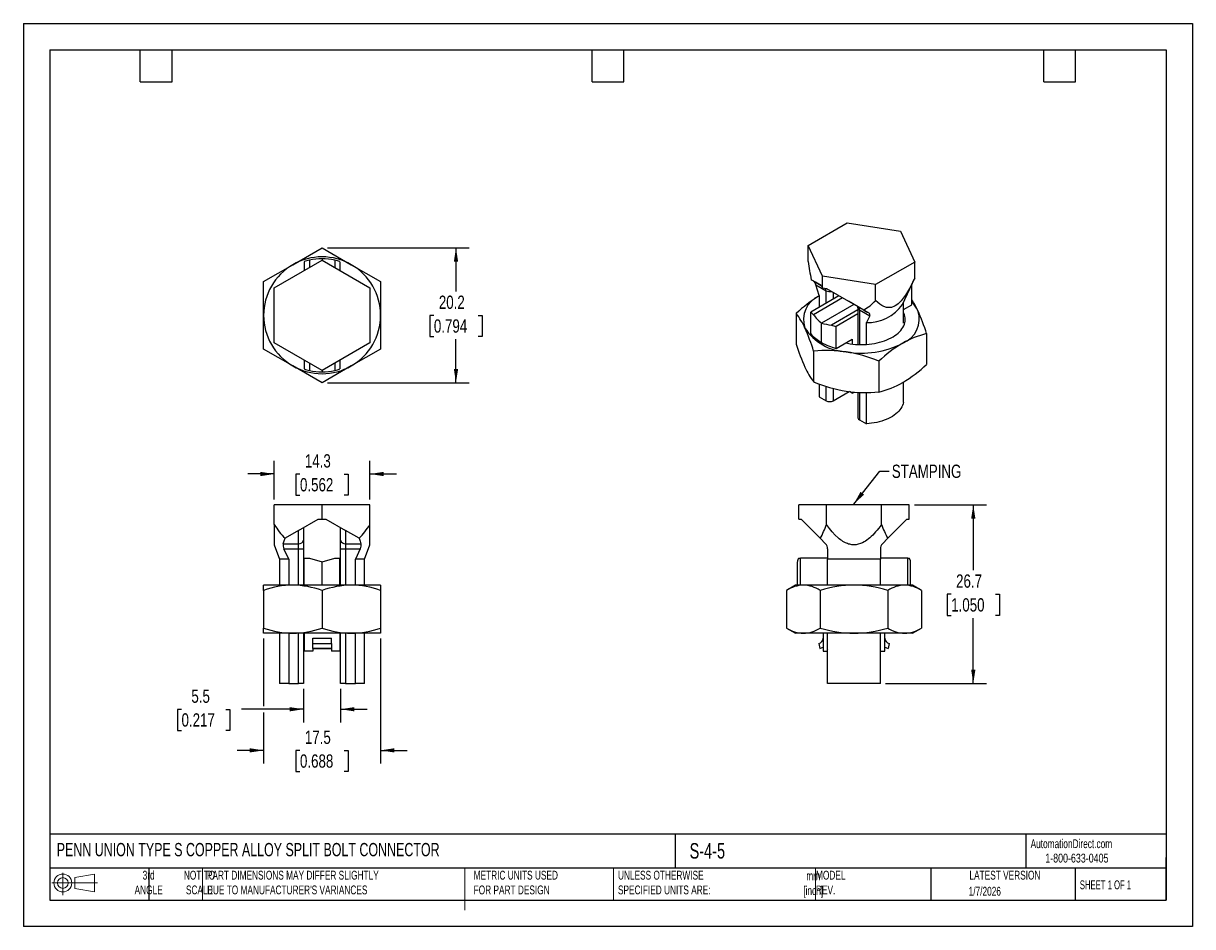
# Model space of a CAD drawing. Header units: millimetres. Extents: x 0 to 175, y 0 to 135.
import ezdxf

# ---------------------------------------------------------------- set-up
doc = ezdxf.new("R2010")
doc.units = ezdxf.units.MM
doc.header["$LTSCALE"] = 0.625
doc.linetypes.add('CENTERX2', pattern=[20.32, 12.7, -2.54, 2.54, -2.54])
doc.layers.add('DIMENSIONS', color=140, linetype='Continuous', lineweight=25)
doc.layers.add('TEXT', color=140, linetype='Continuous', lineweight=25)
doc.layers.add('SLD-DEFPOINTS', color=7, linetype='Continuous')
doc.styles.add('SLDTEXTSTYLE0', font='TXT', dxfattribs={"width": 0.7})
doc.styles.add('SLDTEXTSTYLE1', font='TXT', dxfattribs={"width": 0.65})
doc.styles.add('SLDTEXTSTYLE2', font='TXT', dxfattribs={"width": 0.75})
doc.dimstyles.new('SLDDIMSTYLE0', dxfattribs={"dimtxt": 1.984375, "dimasz": 2.06375, "dimexe": 0, "dimexo": 0.0625, "dimgap": 0.496094, "dimtad": 0, "dimtih": 1, "dimtoh": 1, "dimdec": 1, "dimrnd": 1e-09, "dimzin": 12, "dimdsep": 46, "dimtxsty": 'SLDTEXTSTYLE2', "dimsah": 1, "dimcen": 0.09, "dimadec": 0, "dimazin": 3, "dimtfac": 1, "dimtdec": 1, "dimtmove": 0, "dimatfit": 0, "dimfxl": 0, "dimfrac": 2, "dimtolj": 1, "dimtzin": 12, "dimarcsym": 0})
doc.dimstyles.new('SLDDIMSTYLE1', dxfattribs={"dimtxt": 0.18, "dimasz": 2.06375, "dimexe": 0, "dimexo": 0.0625, "dimgap": 0, "dimtad": 0, "dimtih": 1, "dimtoh": 1, "dimdec": 0, "dimrnd": 1e-09, "dimzin": 0, "dimdsep": 46, "dimtxsty": 'Standard', "dimsah": 1, "dimcen": 0.09, "dimadec": 0, "dimazin": 0, "dimtfac": 2.06375, "dimtdec": 0, "dimtofl": 0, "dimtmove": 0, "dimatfit": 3, "dimfxl": 0, "dimfrac": 2, "dimtolj": 1, "dimtzin": 0, "dimarcsym": 0})
doc.dimstyles.new('SLDDIMSTYLE2', dxfattribs={"dimtxt": 1.984375, "dimasz": 2.06375, "dimexe": 0, "dimexo": 0.0625, "dimgap": 0.496094, "dimtad": 0, "dimtih": 1, "dimtoh": 1, "dimdec": 1, "dimrnd": 1e-09, "dimzin": 12, "dimdsep": 46, "dimtxsty": 'SLDTEXTSTYLE2', "dimsah": 1, "dimcen": 0.09, "dimadec": 0, "dimazin": 3, "dimtfac": 1, "dimtdec": 1, "dimtofl": 0, "dimtmove": 0, "dimatfit": 3, "dimfxl": 0, "dimfrac": 2, "dimtolj": 1, "dimtzin": 12, "dimarcsym": 0})

# ---------------------------------------------------------------- blocks, each defined once
blk = doc.blocks.new('Block11')
at = {"color": 7, "linetype": 'Continuous', "lineweight": 18}
for p, q in [((0, 1.8), (6.8, 1.8)), ((1.62, 3.32), (1.62, 0)), ((3.42, 2.6), (6.36, 3.14)), ((3.42, 1), (3.42, 2.6)), ((6.36, 3.14), (6.36, 0.46)), ((3.42, 1), (6.36, 0.46))]:
    blk.add_line(p, q, dxfattribs=at)
for radius in [1.34, 0.804]:
    blk.add_circle((1.62, 1.8), radius, dxfattribs=at)
blk = doc.blocks.new('Block12')
at = {"layer": 'SLD-DEFPOINTS'}
blk.add_blockref('Block11', (0, 0), dxfattribs=at)
blk = doc.blocks.new('_D')
at = {"layer": 'DIMENSIONS'}
for p, q in [((37.47, 63.8), (37.47, 69.6)), ((51.75, 63.8), (51.75, 69.6)), ((37.47, 67.62), (33.5, 67.62)), ((41.31, 67.61), (40.71, 67.61)), ((40.71, 67.61), (40.71, 64.46)), ((47.91, 67.61), (48.51, 67.61)), ((48.51, 67.61), (48.51, 64.46)), ((51.75, 67.62), (55.72, 67.62)), ((40.71, 64.46), (41.31, 64.46)), ((48.51, 64.46), (47.91, 64.46))]:
    blk.add_line(p, q, dxfattribs=at)
for points in [[(37.47, 67.62), (35.41, 67.94), (35.41, 67.3)], [(51.75, 67.62), (53.81, 67.3), (53.81, 67.94)]]:
    blk.add_solid(points, dxfattribs=at)
at = {"layer": 'DIMENSIONS', "char_height": 1.984, "attachment_point": 1, "style": 'SLDTEXTSTYLE2'}
for s, insert in [('14.3', (42.04, 70.57)), ('0.562', (41.31, 67.01))]:
    blk.add_mtext(s, dxfattribs=dict(at, insert=insert))
blk = doc.blocks.new('_D_1')
at = {"layer": 'DIMENSIONS'}
for p, q in [((41.85, 35.54), (41.85, 30.49)), ((47.37, 35.54), (47.37, 30.49)), ((23.62, 32.46), (23.02, 32.46)), ((23.02, 32.46), (23.02, 29.31)), ((30.22, 32.46), (30.83, 32.46)), ((30.83, 32.46), (30.83, 29.31)), ((41.85, 32.48), (32.57, 32.48)), ((47.37, 32.48), (51.33, 32.48)), ((23.02, 29.31), (23.62, 29.31)), ((30.83, 29.31), (30.22, 29.31))]:
    blk.add_line(p, q, dxfattribs=at)
for points in [[(41.85, 32.48), (39.79, 32.79), (39.79, 32.16)], [(47.37, 32.48), (49.43, 32.16), (49.43, 32.79)]]:
    blk.add_solid(points, dxfattribs=at)
at = {"layer": 'DIMENSIONS', "char_height": 1.984, "attachment_point": 1, "style": 'SLDTEXTSTYLE2'}
for s, insert in [('5.5', (25.09, 35.42)), ('0.217', (23.62, 31.87))]:
    blk.add_mtext(s, dxfattribs=dict(at, insert=insert))
blk = doc.blocks.new('_D_2')
at = {"layer": 'DIMENSIONS'}
for p, q in [((35.88, 43.03), (35.88, 32.95)), ((53.34, 43.03), (53.34, 24.35)), ((35.88, 32), (35.88, 24.35)), ((35.88, 26.33), (31.91, 26.33)), ((41.31, 26.32), (40.71, 26.32)), ((40.71, 26.32), (40.71, 23.17)), ((47.91, 26.32), (48.51, 26.32)), ((48.51, 26.32), (48.51, 23.17)), ((53.34, 26.33), (57.31, 26.33)), ((40.71, 23.17), (41.31, 23.17)), ((48.51, 23.17), (47.91, 23.17))]:
    blk.add_line(p, q, dxfattribs=at)
for points in [[(35.88, 26.33), (33.81, 26.65), (33.81, 26.02)], [(53.34, 26.33), (55.4, 26.02), (55.4, 26.65)]]:
    blk.add_solid(points, dxfattribs=at)
at = {"layer": 'DIMENSIONS', "char_height": 1.984, "attachment_point": 1, "style": 'SLDTEXTSTYLE2'}
for s, insert in [('17.5', (42.04, 29.28)), ('0.688', (41.31, 25.73))]:
    blk.add_mtext(s, dxfattribs=dict(at, insert=insert))
blk = doc.blocks.new('_D_3')
at = {"layer": 'DIMENSIONS'}
for p, q in [((45.4, 101.41), (66.6, 101.41)), ((64.61, 101.41), (64.61, 94.89)), ((61.31, 91.31), (60.71, 91.31)), ((60.71, 91.31), (60.71, 88.16)), ((67.91, 91.31), (68.51, 91.31)), ((68.51, 91.31), (68.51, 88.16)), ((60.71, 88.16), (61.31, 88.16)), ((64.61, 81.24), (64.61, 87.76)), ((68.51, 88.16), (67.91, 88.16)), ((45.4, 81.24), (66.6, 81.24))]:
    blk.add_line(p, q, dxfattribs=at)
for points in [[(64.61, 101.41), (64.29, 99.34), (64.93, 99.34)], [(64.61, 81.24), (64.93, 83.31), (64.29, 83.31)]]:
    blk.add_solid(points, dxfattribs=at)
at = {"layer": 'DIMENSIONS', "char_height": 1.984, "attachment_point": 1, "style": 'SLDTEXTSTYLE2'}
for s, insert in [('20.2', (62.05, 94.27)), ('0.794', (61.31, 90.72))]:
    blk.add_mtext(s, dxfattribs=dict(at, insert=insert))
blk = doc.blocks.new('_D_4')
at = {"layer": 'DIMENSIONS'}
for p, q in [((133.09, 63), (143.85, 63)), ((141.87, 63), (141.87, 53.24)), ((138.57, 49.65), (137.96, 49.65)), ((137.96, 49.65), (137.96, 46.5)), ((145.17, 49.65), (145.77, 49.65)), ((145.77, 49.65), (145.77, 46.5)), ((137.96, 46.5), (138.57, 46.5)), ((141.87, 36.33), (141.87, 46.1)), ((145.77, 46.5), (145.17, 46.5)), ((128.78, 36.33), (143.85, 36.33))]:
    blk.add_line(p, q, dxfattribs=at)
for points in [[(141.87, 63), (141.55, 60.94), (142.19, 60.94)], [(141.87, 36.33), (142.19, 38.4), (141.55, 38.4)]]:
    blk.add_solid(points, dxfattribs=at)
at = {"layer": 'DIMENSIONS', "char_height": 1.984, "attachment_point": 1, "style": 'SLDTEXTSTYLE2'}
for s, insert in [('26.7', (139.3, 52.62)), ('1.050', (138.57, 49.06))]:
    blk.add_mtext(s, dxfattribs=dict(at, insert=insert))

msp = doc.modelspace()

# ---------------------------------------------------------------- linework, layer by layer
at = {"color": 7, "linetype": 'Continuous'}
for p, q in [((0, 134.94), (0, 0)), ((0, 134.94), (174.63, 134.94)), ((174.63, 134.94), (174.63, 0)), ((174.63, 0), (0, 0))]:
    msp.add_line(p, q, dxfattribs=at)
for p, q in [((117.2, 101.75), (123.02, 105.12)), ((123.02, 105.12), (130.99, 103.88)), ((130.99, 103.88), (133.12, 99.29)), ((40.24, 98.89), (44.61, 101.41)), ((44.61, 101.41), (48.98, 98.89)), ((119.33, 97.16), (117.2, 101.75)), ((117.2, 99.36), (117.2, 101.75)), ((37.47, 95.45), (44.61, 99.57)), ((42.71, 99.56), (42.71, 98.47)), ((44.61, 99.77), (44.61, 99.57)), ((44.61, 99.57), (51.75, 95.45)), ((46.51, 99.56), (46.51, 98.47)), ((35.88, 96.37), (40.24, 98.89)), ((41.94, 99.34), (41.94, 98.03)), ((47.28, 99.34), (47.28, 98.03)), ((48.98, 98.89), (53.34, 96.37)), ((133.12, 99.29), (127.29, 95.92)), ((133.12, 96.89), (133.12, 99.29)), ((35.88, 91.33), (35.88, 96.37)), ((53.34, 96.37), (53.34, 91.33)), ((118.28, 96.29), (117.68, 96.64)), ((118.04, 96.42), (119.16, 95.78)), ((118.28, 96.29), (119.16, 95.78)), ((119.16, 95.78), (118.28, 96.29)), ((119.33, 95.41), (119.33, 97.16)), ((127.29, 95.92), (119.33, 97.16)), ((131.29, 92.94), (133.12, 96.9)), ((37.47, 87.2), (37.47, 95.45)), ((51.75, 95.45), (51.75, 87.2)), ((118.35, 95.89), (119.89, 95)), ((118.85, 94.31), (118.35, 95.89)), ((118.85, 94.31), (118.85, 92.54)), ((119.16, 95.78), (119.33, 95.41)), ((119.33, 95.41), (119.97, 95.31)), ((119.89, 93.14), (119.89, 95)), ((119.97, 95.31), (123.25, 93.42)), ((120.96, 94.74), (120.96, 93.76)), ((127.29, 93.53), (127.29, 95.92)), ((132.71, 92.91), (132.71, 96.01)), ((121.81, 94.25), (117.61, 91.82)), ((122.35, 93.94), (118, 91.42)), ((124.05, 92.96), (119.19, 90.14)), ((125.5, 92.12), (123.25, 93.42)), ((123.25, 93.42), (124.64, 92.62)), ((124.64, 92.62), (126.26, 91.68)), ((131.46, 90.14), (131.46, 93.31)), ((131.46, 92.19), (132.71, 92.91)), ((35.88, 86.28), (35.88, 91.33)), ((53.34, 91.33), (53.34, 86.28)), ((115.42, 91.6), (115.42, 87)), ((117.61, 88.55), (117.61, 91.82)), ((124.64, 92.16), (120.68, 89.87)), ((124.64, 91.53), (121.38, 89.65)), ((124.64, 92.44), (124.64, 86.96)), ((124.86, 92.13), (126.4, 91.24)), ((124.86, 92.13), (124.86, 86.95)), ((126.4, 91.24), (125.9, 90.24)), ((119.19, 87.28), (119.19, 90.14)), ((121.38, 86.37), (121.38, 89.65)), ((125.9, 86.97), (125.9, 90.24)), ((121.38, 86.37), (123.77, 87.75)), ((123.77, 87.75), (123.77, 87.04)), ((134.9, 88.59), (134.9, 83.99)), ((40.24, 83.76), (35.88, 86.28)), ((44.61, 83.08), (37.47, 87.2)), ((51.75, 87.2), (44.61, 83.08)), ((53.34, 86.28), (48.98, 83.76)), ((118.03, 85.98), (118.03, 81.38)), ((41.94, 84.62), (41.94, 83.31)), ((42.71, 84.18), (42.71, 83.1)), ((46.51, 84.18), (46.51, 83.1)), ((47.28, 84.62), (47.28, 83.31)), ((127.77, 84.47), (127.77, 79.88)), ((44.61, 81.24), (40.24, 83.76)), ((48.98, 83.76), (44.61, 81.24)), ((44.61, 83.08), (44.61, 82.88)), ((118.85, 81.07), (118.85, 79.17)), ((119.89, 78.57), (119.89, 80.72)), ((120.96, 80.4), (120.96, 78.57)), ((131.46, 78.32), (131.46, 81.38)), ((118.85, 79.17), (119.89, 78.57)), ((120.96, 78.57), (123.33, 79.94)), ((123.77, 79.71), (123.39, 79.93)), ((123.77, 79.88), (123.77, 79.71)), ((123.77, 79.71), (124.03, 79.86)), ((124.64, 79.81), (124.64, 76.01)), ((124.86, 79.8), (124.86, 75.7)), ((125.9, 75.1), (125.9, 79.78)), ((124.86, 75.7), (125.9, 75.1)), ((37.47, 60.07), (37.47, 63)), ((44.61, 63), (37.47, 63)), ((44.61, 60.87), (44.61, 63)), ((51.75, 63), (44.61, 63)), ((51.75, 60.07), (51.75, 63)), ((115.81, 60.87), (115.81, 63)), ((119.93, 63), (115.81, 63)), ((119.93, 60.07), (119.93, 63)), ((128.17, 63), (119.93, 63)), ((128.17, 60.07), (128.17, 63)), ((132.29, 63), (128.17, 63)), ((132.29, 60.87), (132.29, 63)), ((41.09, 59.17), (44.04, 60.87)), ((41.85, 59.61), (41.85, 57.75)), ((44.04, 60.87), (44.61, 60.87)), ((44.61, 60.87), (45.18, 60.87)), ((45.18, 60.87), (48.13, 59.17)), ((47.37, 57.75), (47.37, 59.61)), ((115.81, 60.87), (116.14, 60.87)), ((116.14, 60.87), (117.84, 59.17)), ((130.26, 59.17), (131.96, 60.87)), ((131.96, 60.87), (132.29, 60.87)), ((41.09, 59.17), (39.08, 58.01)), ((41.09, 57.21), (41.09, 59.17)), ((41.85, 57.75), (41.85, 56.45)), ((47.37, 56.45), (47.37, 57.75)), ((50.14, 58.01), (48.13, 59.17)), ((48.13, 59.17), (48.13, 57.21)), ((119, 58.01), (117.84, 59.17)), ((119, 58.01), (119.8, 57.21)), ((129.1, 58.01), (128.3, 57.21)), ((129.1, 58.01), (130.26, 59.17)), ((37.47, 57.04), (38.26, 54.88)), ((38.8, 57.21), (41.09, 57.21)), ((39.63, 54.88), (38.91, 56.45)), ((38.91, 56.45), (41.09, 56.45)), ((41.09, 56.45), (41.09, 57.21)), ((41.09, 56.45), (41.85, 56.45)), ((41.09, 51.02), (41.09, 56.45)), ((41.85, 56.45), (41.85, 51.02)), ((47.37, 56.45), (48.13, 56.45)), ((47.37, 51.02), (47.37, 56.45)), ((48.13, 57.21), (50.42, 57.21)), ((48.13, 57.21), (48.13, 56.45)), ((48.13, 56.45), (50.31, 56.45)), ((48.13, 56.45), (48.13, 51.02)), ((50.31, 56.45), (49.59, 54.88)), ((50.96, 54.88), (51.75, 57.04)), ((120.11, 56.45), (120.11, 54.88)), ((127.99, 56.45), (127.99, 54.88)), ((38.26, 54.88), (38.26, 51.02)), ((39.63, 54.88), (38.26, 54.88)), ((39.63, 54.88), (39.63, 51.02)), ((41.94, 51.02), (41.94, 55.03)), ((41.94, 55.03), (42.71, 55.03)), ((42.71, 55.03), (44.61, 54.52)), ((44.61, 54.52), (46.51, 55.03)), ((44.61, 51.02), (44.61, 54.52)), ((46.51, 55.03), (47.28, 55.03)), ((47.28, 51.02), (47.28, 55.03)), ((50.96, 54.88), (49.59, 54.88)), ((49.59, 51.02), (49.59, 54.88)), ((50.96, 51.02), (50.96, 54.88)), ((115.61, 51.02), (115.61, 54.52)), ((115.82, 55.03), (116.04, 55.03)), ((116.04, 51.02), (116.04, 55.03)), ((120.11, 55.03), (116.04, 55.03)), ((127.99, 54.88), (120.11, 54.88)), ((120.11, 51.02), (120.11, 54.88)), ((132.07, 55.03), (127.99, 55.03)), ((127.99, 51.02), (127.99, 54.88)), ((132.07, 51.02), (132.07, 55.03)), ((132.07, 55.03), (132.28, 55.03)), ((132.5, 51.02), (132.5, 54.52)), ((35.88, 50.24), (35.88, 51.02)), ((40.24, 51.02), (35.88, 51.02)), ((48.98, 51.02), (40.24, 51.02)), ((53.34, 51.02), (48.98, 51.02)), ((53.34, 51.02), (53.34, 50.24)), ((115.32, 51.02), (113.97, 50.23)), ((116.49, 51.02), (115.32, 51.02)), ((124.05, 51.02), (116.49, 51.02)), ((131.61, 51.02), (124.05, 51.02)), ((132.78, 51.02), (131.61, 51.02)), ((134.14, 50.23), (132.78, 51.02)), ((35.88, 50.24), (35.88, 44.61)), ((44.61, 50.24), (44.61, 44.61)), ((53.34, 50.24), (53.34, 44.61)), ((113.97, 50.24), (113.97, 44.61)), ((119.01, 50.24), (119.01, 44.61)), ((129.09, 50.24), (129.09, 44.61)), ((134.13, 50.24), (134.13, 44.61)), ((35.88, 43.83), (35.88, 44.61)), ((40.24, 43.83), (35.88, 43.83)), ((38.26, 43.83), (38.26, 36.33)), ((39.63, 43.83), (39.63, 36.33)), ((48.98, 43.83), (40.24, 43.83)), ((41.09, 36.33), (41.09, 43.83)), ((41.85, 43.83), (41.85, 36.33)), ((41.94, 43.83), (41.94, 41.16)), ((47.28, 43.83), (47.28, 41.16)), ((47.37, 36.33), (47.37, 43.83)), ((48.13, 43.83), (48.13, 36.33)), ((53.34, 43.83), (48.98, 43.83)), ((49.59, 36.33), (49.59, 43.83)), ((50.96, 36.33), (50.96, 43.83)), ((53.34, 44.61), (53.34, 43.83)), ((113.97, 44.61), (115.32, 43.83)), ((116.49, 43.83), (115.32, 43.83)), ((124.05, 43.83), (116.49, 43.83)), ((119.43, 43.83), (119.43, 41.16)), ((120.11, 36.33), (120.11, 43.83)), ((131.61, 43.83), (124.05, 43.83)), ((127.99, 36.33), (127.99, 43.83)), ((128.67, 41.16), (128.67, 43.83)), ((132.78, 43.83), (131.61, 43.83)), ((132.78, 43.83), (134.14, 44.61)), ((43.21, 43.07), (46.01, 43.07)), ((43.21, 42.32), (43.21, 43.07)), ((43.21, 42.32), (46.01, 42.32)), ((43.21, 41.56), (43.21, 42.32)), ((46.01, 42.32), (46.01, 43.07)), ((46.01, 42.32), (46.01, 41.56)), ((118.8, 42.32), (118.93, 41.56)), ((129.3, 42.32), (129.17, 41.56)), ((43.21, 41.16), (41.94, 41.16)), ((46.01, 41.56), (43.21, 41.56)), ((43.21, 41.56), (43.21, 41.16)), ((46.01, 41.52), (43.21, 41.52)), ((46.01, 41.56), (46.01, 41.16)), ((47.28, 41.16), (46.01, 41.16)), ((119.43, 41.16), (120.02, 41.16)), ((120.11, 41.35), (120.02, 41.16)), ((128.08, 41.16), (127.99, 41.35)), ((128.08, 41.16), (128.67, 41.16)), ((39.63, 36.33), (38.26, 36.33)), ((39.63, 36.33), (41.09, 36.33)), ((41.85, 36.33), (41.09, 36.33)), ((48.13, 36.33), (47.37, 36.33)), ((48.13, 36.33), (49.59, 36.33)), ((50.96, 36.33), (49.59, 36.33)), ((127.99, 36.33), (120.11, 36.33))]:
    msp.add_line(p, q)
at = {"color": 140, "linetype": 'Continuous', "lineweight": 18}
for p, q in [((26.77, 8.73), (26.77, 3.97)), ((65.93, 8.73), (65.93, 3.97)), ((65.93, 7.25), (65.93, 2.48)), ((88.12, 8.73), (88.12, 3.97)), ((118.31, 8.73), (118.31, 3.97))]:
    msp.add_line(p, q, dxfattribs=at)
at = {"flags": 128}
for points in [[(118.04, 96.42), (117.83, 96.55), (117.68, 96.64)], [(133.12, 96.89), (132.96, 96.56), (132.8, 96.23), (132.65, 95.92), (132.49, 95.63), (132.34, 95.34), (132.19, 95.07), (132.04, 94.81), (131.88, 94.57), (131.73, 94.33), (131.57, 94.1), (131.42, 93.89), (131.26, 93.69), (131.11, 93.51), (130.88, 93.27), (130.66, 93.06), (130.43, 92.88), (130.2, 92.74), (129.98, 92.62), (129.75, 92.54), (129.64, 92.51), (129.52, 92.49), (129.41, 92.47), (129.3, 92.47), (129.17, 92.47), (129.04, 92.48), (128.91, 92.51), (128.78, 92.54), (128.65, 92.58), (128.52, 92.63), (128.22, 92.78), (127.91, 92.99), (127.61, 93.23), (127.29, 93.53)], [(123.46, 87.08), (123.86, 87.02), (124.27, 86.98), (124.68, 86.96), (125.09, 86.95), (125.5, 86.95), (125.91, 86.97), (126.32, 87.01), (126.72, 87.06), (127.12, 87.12), (127.5, 87.2), (127.88, 87.29), (128.25, 87.4), (128.61, 87.52), (128.95, 87.65), (129.28, 87.79), (129.59, 87.95), (129.88, 88.11), (130.16, 88.29), (130.42, 88.48), (130.65, 88.67), (130.86, 88.87), (131.05, 89.08), (131.22, 89.3), (131.36, 89.52), (131.48, 89.75), (131.58, 89.98), (131.65, 90.22), (131.69, 90.45), (131.71, 90.69), (131.7, 90.93), (131.66, 91.16), (131.6, 91.4), (131.52, 91.63), (131.46, 91.75)], [(125.5, 92.12), (125.93, 91.87), (126.26, 91.68)], [(122.81, 87.2), (123.07, 87.15), (123.46, 87.08)], [(131.46, 78.32), (131.4, 78.08), (131.32, 77.86), (131.21, 77.63), (131.07, 77.41), (130.92, 77.2), (130.73, 76.99), (130.53, 76.79), (130.3, 76.59), (130.06, 76.41), (129.79, 76.23), (129.5, 76.07), (129.2, 75.91), (128.88, 75.77), (128.54, 75.64), (128.2, 75.52), (127.83, 75.42), (127.46, 75.33), (127.08, 75.25), (126.69, 75.19), (126.3, 75.14), (125.9, 75.1)], [(37.47, 60.07), (37.47, 59.77), (37.47, 59.49), (37.47, 59.22), (37.47, 58.96), (37.47, 58.72), (37.47, 58.5), (37.47, 58.29), (37.47, 58.1), (37.47, 57.91), (37.47, 57.75), (37.47, 57.6), (37.47, 57.47), (37.47, 57.35), (37.47, 57.22), (37.47, 57.12), (37.47, 57.06), (37.47, 57.04)], [(51.75, 57.04), (51.75, 57.04), (51.75, 57.06), (51.75, 57.12), (51.75, 57.16), (51.75, 57.22), (51.75, 57.28), (51.75, 57.36), (51.75, 57.45), (51.75, 57.56), (51.75, 57.67), (51.75, 57.8), (51.75, 57.95), (51.75, 58.1), (51.75, 58.5), (51.75, 58.96), (51.75, 59.49), (51.75, 60.07)], [(128.17, 60.07), (127.95, 59.77), (127.73, 59.49), (127.51, 59.22), (127.29, 58.96), (127.07, 58.72), (126.86, 58.5), (126.64, 58.29), (126.43, 58.1), (126.21, 57.91), (125.99, 57.75), (125.77, 57.6), (125.55, 57.47), (125.33, 57.35), (125.01, 57.22), (124.69, 57.12), (124.37, 57.06), (124.05, 57.04), (123.73, 57.06), (123.41, 57.12), (123.25, 57.16), (123.09, 57.22), (122.93, 57.28), (122.77, 57.36), (122.59, 57.45), (122.4, 57.56), (122.22, 57.67), (122.04, 57.8), (121.86, 57.95), (121.67, 58.1), (121.24, 58.5), (120.81, 58.96), (120.38, 59.49), (119.93, 60.07)], [(38.8, 57.21), (38.94, 57.66), (39.08, 58.01)], [(50.14, 58.01), (50.31, 57.57), (50.42, 57.21)]]:
    msp.add_lwpolyline(points, dxfattribs=at)
for centre, radius, start, end in [((44.61, 91.33), 8.73, 60, 120), ((44.61, 91.33), 8.45, 102.9726, 108.4085), ((44.61, 91.33), 8.45, 90, 102.9726), ((44.61, 91.33), 8.45, 77.0274, 90), ((44.61, 91.33), 8.45, 71.5915, 77.0274), ((44.61, 91.33), 8.73, 120, 180), ((44.61, 91.33), 8.73, 0, 60), ((170.11, 107.28), 53.5, 188.514, 191.4732), ((117.35, 95.68), 1.02, 11.7819, 47.0906), ((119.2, 95.02), 0.683, 358.0024, 27.6067), ((120.43, 96.05), 1.18, 242.7006, 282.9113), ((129.66, 76.46), 20.79, 121.337, 133.249), ((120.34, 90.69), 3.83, 112.9206, 199.1966), ((124.08, 92.46), 0.556, 358.0686, 18.6647), ((124.33, 92.18), 0.538, 354.3796, 54.302), ((121.45, 99.1), 8.07, 300.1473, 316.3735), ((126.08, 96.62), 6.38, 268.3492, 324.7644), ((123.69, 87.61), 10.85, 24.0912, 33.7339), ((129.72, 90.18), 4.29, 25.6169, 45.8672), ((44.61, 91.33), 8.73, 180, 240), ((44.61, 91.33), 8.73, 300, 0), ((107.28, 85.24), 10.33, 23.9196, 38.0158), ((121.43, 95.15), 5.07, 221.0176, 227.3828), ((124.97, 96.71), 8.75, 217.224, 228.6624), ((125.02, 92.48), 0.384, 186.1074, 245.5893), ((126.13, 91.4), 0.314, 329.8944, 65.2533), ((129.93, 90.78), 3.87, 291.2505, 18.9525), ((103.93, 78.84), 32.47, 17.4736, 23.9822), ((123.32, 93.72), 7.87, 213.0789, 266.9264), ((87.47, 76.38), 32.03, 17.4294, 24.0264), ((121.7, 99.72), 9.9, 255.3109, 264.1047), ((124.5, 100.47), 11.26, 250.1755, 253.9111), ((122.18, 92.65), 6.15, 221.8411, 240.8006), ((138, 75.61), 13.35, 103.4688, 120.0001), ((145.98, 96.6), 32.03, 197.4294, 204.0264), ((119.99, 66.04), 20.03, 81.6466, 95.6143), ((124.05, 95.88), 9.88, 240.499, 254.2982), ((125.16, 99.12), 13.45, 260.3024, 297.2837), ((119.22, 63.76), 22.41, 67.5797, 80.5566), ((142.25, 69.01), 21.19, 121.0336, 133.1398), ((120.41, 99.45), 21.19, 301.0336, 313.1398), ((44.61, 91.33), 8.73, 240, 300), ((44.61, 91.33), 8.45, 251.5915, 257.0274), ((44.61, 91.33), 8.45, 257.0274, 270), ((44.61, 91.33), 8.45, 270, 282.9726), ((44.61, 91.33), 8.45, 282.9726, 288.4085), ((126.17, 87.75), 10.33, 203.9196, 218.0158), ((126.57, 102.09), 22.41, 247.5797, 260.5566), ((124.66, 92.85), 13.35, 283.4688, 300.0001), ((125.81, 99.81), 20.03, 261.6466, 275.6143), ((120.43, 79.61), 1.17, 242.6097, 297.3903), ((125.02, 76.05), 0.383, 185.6948, 245.6253), ((46.97, 65.79), 11.08, 211.0357, 224.5932), ((42.25, 65.79), 11.08, 315.4068, 328.9643), ((108.24, 64.07), 12.36, 330.6066, 341.1218), ((139.87, 64.07), 12.36, 198.8782, 209.3934), ((41.19, 57.88), 0.68, 261.9505, 348.5782), ((48.03, 57.88), 0.68, 191.4218, 278.0495), ((39.98, 57), 1.2, 170.0919, 207.1944), ((49.24, 57), 1.2, 332.7541, 9.9595), ((119.05, 56.45), 1.07, 359.9441, 45.0559), ((129.06, 56.45), 1.07, 135, 180), ((116.37, 54.5), 0.768, 135.9526, 178.0636), ((131.7, 54.48), 0.8, 2.8217, 43.1621), ((40.46, 37.18), 13.84, 90.9098, 109.3463), ((40.04, 37.25), 13.76, 70.6017, 89.1422), ((49.2, 37.17), 13.84, 90.9107, 109.3454), ((48.77, 37.25), 13.77, 70.6029, 89.1409), ((116.69, 45.89), 5.13, 92.2832, 122.101), ((116.3, 45.93), 5.09, 57.7753, 87.8404), ((124.29, 32.82), 18.2, 90.7382, 106.8497), ((123.83, 32.91), 18.11, 73.1078, 89.3042), ((131.82, 45.89), 5.13, 92.2811, 122.1032), ((131.42, 45.93), 5.09, 57.7724, 87.8434), ((40.45, 57.59), 13.76, 250.6017, 269.1422), ((40.02, 57.67), 13.84, 270.9098, 289.3463), ((49.18, 57.59), 13.77, 250.6029, 269.1409), ((48.76, 57.67), 13.84, 270.9107, 289.3454), ((116.68, 48.91), 5.09, 237.7753, 267.8404), ((116.29, 48.95), 5.13, 272.2832, 302.101), ((124.27, 61.93), 18.11, 253.1078, 269.3042), ((123.82, 62.03), 18.2, 270.7382, 286.8497), ((131.8, 48.91), 5.09, 237.7724, 267.8434), ((131.41, 48.95), 5.13, 272.2811, 302.1032), ((118.67, 43.07), 0.762, 280, 0), ((129.44, 43.07), 0.762, 180, 260), ((118.67, 43.07), 1.52, 280, 300), ((129.44, 43.07), 1.52, 240, 260)]:
    msp.add_arc(centre, radius, start, end)
at = {"layer": 'TEXT'}
for p, q in [((3.97, 130.97), (170.66, 130.97)), ((3.97, 130.97), (3.97, 3.97)), ((17.46, 126.21), (17.46, 130.97)), ((22.22, 126.21), (22.22, 130.97)), ((84.93, 126.21), (84.93, 130.97)), ((89.69, 126.21), (89.69, 130.97)), ((152.4, 126.21), (152.4, 130.97)), ((157.16, 126.21), (157.16, 130.97)), ((170.66, 130.97), (170.66, 3.97)), ((17.46, 126.21), (22.22, 126.21)), ((84.93, 126.21), (89.69, 126.21)), ((152.4, 126.21), (157.16, 126.21)), ((170.66, 13.83), (3.97, 13.83)), ((97.35, 13.83), (97.35, 8.73)), ((149.73, 13.83), (149.73, 8.73)), ((170.66, 3.97), (170.66, 10.32)), ((170.66, 8.73), (3.97, 8.73)), ((18.75, 8.73), (18.75, 3.97)), ((135.51, 8.73), (135.51, 3.97)), ((157.09, 8.73), (157.09, 3.97)), ((3.97, 3.97), (170.66, 3.97))]:
    msp.add_line(p, q, dxfattribs=at)

# ---------------------------------------------------------------- block references
at = {"layer": 'SLD-DEFPOINTS'}
msp.add_blockref('Block12', (4.27, 4.72), dxfattribs=at)

# ---------------------------------------------------------------- texts
at = {"layer": 'TEXT', "linetype": 'CENTERX2', "lineweight": 18}
for s, insert, char_height, attachment_point, style in [('STAMPING', (129.7, 69.02), 1.984, 1, 'SLDTEXTSTYLE2'), ('PENN UNION TYPE S COPPER ALLOY SPLIT BOLT CONNECTOR', (4.98, 12.5), 1.9844, 1, 'SLDTEXTSTYLE0'), ('S-4-5', (99.5, 12.48), 2.315, 1, 'SLDTEXTSTYLE0'), ('AutomationDirect.com', (150.43, 13.05), 1.3229, 1, 'SLDTEXTSTYLE0'), ('1-800-633-0405', (152.62, 10.9), 1.3229, 1, 'SLDTEXTSTYLE2'), ('3rd^JANGLE', (18.71, 8.35), 1.323, 2, 'SLDTEXTSTYLE0'), ('NOT TO^JSCALE', (26.31, 8.35), 1.3229, 2, 'SLDTEXTSTYLE0'), ("PART DIMENSIONS MAY DIFFER SLIGHTLY ^JDUE TO MANUFACTURER'S VARIANCES", (27.41, 8.35), 1.3229, 1, 'SLDTEXTSTYLE0'), ('METRIC UNITS USED ^JFOR PART DESIGN', (67.25, 8.35), 1.3229, 1, 'SLDTEXTSTYLE0'), ('UNLESS OTHERWISE ^JSPECIFIED UNITS ARE:', (88.8, 8.35), 1.3229, 1, 'SLDTEXTSTYLE0'), ('mm^J[inch]', (117.96, 8.25), 1.323, 2, 'SLDTEXTSTYLE0'), ('MODEL ^JREV.', (118.38, 8.35), 1.3229, 1, 'SLDTEXTSTYLE0'), ('LATEST VERSION', (146.6, 8.35), 1.3229, 2, 'SLDTEXTSTYLE0'), ('1/7/2026', (143.59, 5.95), 1.323, 2, 'SLDTEXTSTYLE0'), ('SHEET 1 OF 1', (157.78, 6.91), 1.3229, 1, 'SLDTEXTSTYLE1')]:
    msp.add_mtext(s, dxfattribs=dict(at, insert=insert, char_height=char_height, attachment_point=attachment_point, style=style))

# ---------------------------------------------------------------- dimensions: what is measured, and where the dimension line sits
at = {"layer": 'DIMENSIONS'}
for base, p1, p2, picture, middle in [((64.61, 101.41), (44.61, 81.24), (44.61, 101.41), '_D_3', (64.61, 91.33)), ((141.87, 36.33), (132.29, 63), (127.99, 36.33), '_D_4', (141.87, 49.67))]:
    dim = msp.add_linear_dim(base=base, p1=p1, p2=p2, angle=90, dimstyle='SLDDIMSTYLE2', dxfattribs=at)
    dim.commit()
    dim.dimension.update_dxf_attribs({"geometry": picture, "text_midpoint": middle, "dimtype": 160})
for base, p1, p2, picture, middle in [((51.75, 67.62), (37.47, 63), (51.75, 63), '_D', (44.61, 67.62)), ((53.34, 26.33), (35.88, 43.83), (53.34, 43.83), '_D_2', (44.61, 26.33)), ((47.37, 32.48), (41.85, 36.33), (47.37, 36.33), '_D_1', (26.92, 32.48))]:
    dim = msp.add_linear_dim(base=base, p1=p1, p2=p2, dimstyle='SLDDIMSTYLE0', dxfattribs=at)
    dim.commit()
    dim.dimension.update_dxf_attribs({"geometry": picture, "text_midpoint": middle, "dimtype": 160})

# ---------------------------------------------------------------- leaders
at = {"layer": 'TEXT', "linetype": 'CENTERX2', "lineweight": 18}
msp.add_leader([(124.01, 63.13), (127.9, 68.03), (129.29, 68.03)], dimstyle='SLDDIMSTYLE1', dxfattribs=at)

doc.saveas('drawing.dxf')
